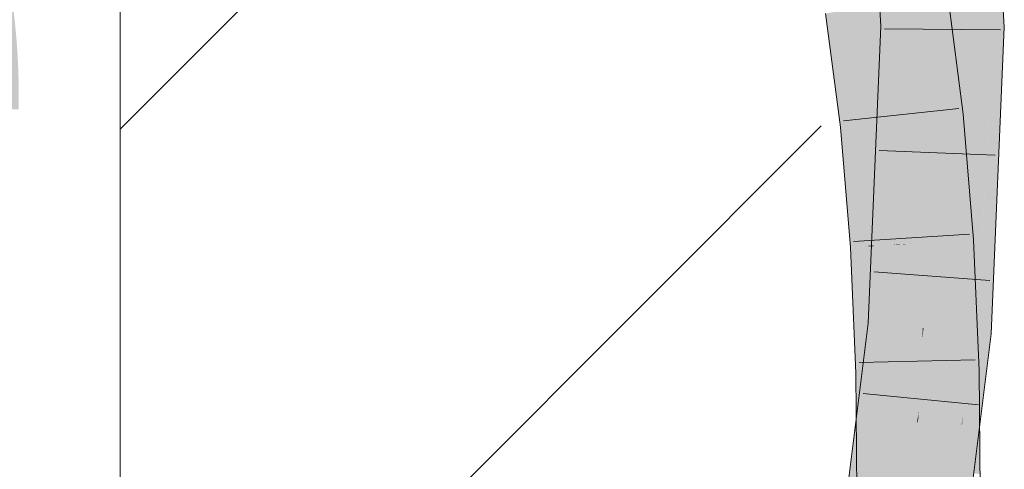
# Model space of a CAD drawing. Extents: x -620 to 300, y 62 to 1107.
# Tile 112 of 256: x 192.56 to 194.555, y 713.258 to 714.168. Entities that reach past the tile are written whole.
import ezdxf
from ezdxf.lldxf.tags import DXFTag

# ---------------------------------------------------------------- set-up
doc = ezdxf.new("R2010")
doc.units = 0
doc.layers.get('0').update_dxf_attribs({"lineweight": 35})
for name, color, linetype, lineweight, true_color in [('E_Detail_Beschriftung', 7, 'Continuous', 13, 0x009900), ('E_Detail_Wandschraffur', 7, 'Continuous', 5, 0xc0c0c0), ('E_Leerrohr 25-A06G9GDD8I', 7, 'Continuous', 9, 0xff8000), ('E_Leerrohr 25-Shading', 7, 'Continuous', 9, 0xff8000)]:
    doc.layers.add(name, color=color, linetype=linetype, lineweight=lineweight, true_color=true_color)
doc.layers.add('E_Detail_Linie_Text_Bem', color=7, linetype='Continuous', lineweight=13)
doc.styles.get("Standard").update_dxf_attribs({"font": 'ARIALN.TTF'})
tags = doc.linetypes.add('fein_strichliert', pattern=[4, 1, -2, 1]).pattern_tags.tags
tags[8:9] = [DXFTag(74, 4), DXFTag(75, 0), DXFTag(340, '0'), DXFTag(46, 0.0), DXFTag(50, 0.0), DXFTag(44, 0.0), DXFTag(45, 0.0)]
tags[6:7] = [DXFTag(74, 4), DXFTag(75, 0), DXFTag(340, '0'), DXFTag(46, 0.0), DXFTag(50, 0.0), DXFTag(44, 0.0), DXFTag(45, 0.0)]
tags[4:5] = [DXFTag(74, 4), DXFTag(75, 0), DXFTag(340, '0'), DXFTag(46, 0.0), DXFTag(50, 0.0), DXFTag(44, 0.0), DXFTag(45, 0.0)]

# ---------------------------------------------------------------- blocks, each defined once
blk = doc.blocks.new('Shading-A06G9G1B8I', base_point=(193.1191, 715.3621))
at = {"layer": 'E_Leerrohr 25-Shading', "color": 31, "true_color": 0xfabd7f}
for points in [[(194.4115, 714.4279), (194.3932, 714.3892), (194.4299, 714.1536), (194.402, 714.1538)], [(194.4299, 714.1536), (194.5183, 714.1528), (194.4115, 714.4279), (194.4993, 714.4385)], [(194.402, 714.1538), (194.3932, 714.3892), (194.3892, 714.1539), (194.3779, 714.3568)], [(194.3892, 714.1539), (194.3779, 714.3568), (194.3809, 714.154), (194.3674, 714.3344)], [(194.3809, 714.154), (194.3674, 714.3344), (194.3764, 714.1541), (194.3601, 714.319)], [(194.3466, 714.2316), (194.3764, 714.1541), (194.3578, 714.3142), (194.3711, 714.2077)], [(194.3416, 714.1544), (194.3466, 714.2316), (194.3341, 714.264)], [(194.3416, 714.1544), (194.3764, 714.1541), (194.3466, 714.2316)], [(194.4039, 714.2126), (194.3165, 714.1993), (194.4353, 713.9724), (194.3474, 713.9631)], [(194.2425, 714.188), (194.2291, 714.186), (194.2595, 713.9538)], [(194.2707, 713.955), (194.2645, 714.1913), (194.2595, 713.9538), (194.2425, 714.188)], [(194.2815, 713.9561), (194.2778, 714.1934), (194.2707, 713.955), (194.2645, 714.1913)], [(194.2815, 713.9561), (194.293, 713.9573), (194.2778, 714.1934), (194.2972, 714.1964)], [(194.293, 713.9573), (194.3474, 713.9631), (194.2972, 714.1964), (194.3165, 714.1993)], [(194.3416, 714.1544), (194.3158, 713.5504), (194.3631, 713.8814)], [(194.3764, 714.1541), (194.3416, 714.1544), (194.3824, 714.0168), (194.3788, 713.992)], [(194.3788, 713.992), (194.3416, 714.1544), (194.3631, 713.8814)], [(194.3846, 713.9671), (194.3809, 714.154), (194.3764, 714.1541)], [(194.3895, 713.7155), (194.3892, 714.1539), (194.3809, 714.154)], [(194.402, 714.1538), (194.3892, 714.1539), (194.3913, 713.5439), (194.3896, 713.544)], [(194.3913, 713.5439), (194.4039, 713.5428), (194.402, 714.1538), (194.4299, 714.1536)], [(194.4039, 713.5428), (194.4919, 713.5352), (194.4299, 714.1536), (194.5183, 714.1528)], [(194.3788, 713.992), (194.3846, 713.9671), (194.3824, 714.0168)], [(194.3879, 713.7988), (194.3846, 713.9671), (194.3631, 713.8814), (194.3788, 713.992)], [(194.3482, 713.9534), (194.3474, 713.9631), (194.291, 713.7106), (194.2913, 713.7541)], [(194.2913, 713.7541), (194.3474, 713.9631), (194.293, 713.9573)], [(194.4353, 713.9724), (194.3474, 713.9631), (194.4561, 713.7197), (194.3679, 713.7142)], [(194.2795, 713.71), (194.2795, 713.7115), (194.2595, 713.9538), (194.2707, 713.955)], [(194.2795, 713.7115), (194.2815, 713.9561), (194.2707, 713.955)], [(194.2815, 713.9561), (194.2795, 713.71), (194.293, 713.9573), (194.2913, 713.7541)], [(194.3482, 713.9534), (194.291, 713.7106), (194.3317, 713.7125)], [(194.3317, 713.7125), (194.3481, 713.7133), (194.3482, 713.9534), (194.3614, 713.7922)], [(194.3158, 713.5504), (194.342, 713.5481), (194.3631, 713.8814), (194.3751, 713.7289)], [(194.3879, 713.7988), (194.3631, 713.8814), (194.3751, 713.7289)], [(194.3481, 713.7133), (194.3679, 713.7142), (194.3614, 713.7922)], [(194.3751, 713.7289), (194.3896, 713.544), (194.3879, 713.7988), (194.3895, 713.7155)], [(194.2913, 713.7541), (194.2795, 713.71), (194.291, 713.7106)], [(194.342, 713.5481), (194.3896, 713.544), (194.3751, 713.7289)], [(194.291, 713.7106), (194.2795, 713.71), (194.291, 713.7094), (194.2796, 713.7087)], [(194.291, 713.7094), (194.2796, 713.7087), (194.291, 713.666)], [(194.291, 713.666), (194.2796, 713.7087), (194.2909, 713.4528)], [(194.3317, 713.7125), (194.291, 713.7106), (194.3316, 713.7119), (194.291, 713.7094)], [(194.3316, 713.7119), (194.291, 713.7094), (194.3218, 713.5498), (194.291, 713.666)], [(194.3171, 713.5208), (194.3703, 713.6586), (194.3481, 713.713), (194.3679, 713.7142)], [(194.3218, 713.5498), (194.3481, 713.713), (194.3316, 713.7119)], [(194.3316, 713.7119), (194.3481, 713.713), (194.3317, 713.7125), (194.3481, 713.7133)], [(194.3481, 713.713), (194.3679, 713.7142), (194.3481, 713.7133)], [(194.4561, 713.7197), (194.3679, 713.7142), (194.4677, 713.4567), (194.3793, 713.4548)], [(194.3218, 713.5498), (194.291, 713.666), (194.3171, 713.5208), (194.2909, 713.4528)], [(194.329, 713.4537), (194.3703, 713.6586), (194.3063, 713.4532), (194.3171, 713.5208)], [(194.3793, 713.4548), (194.3703, 713.6586), (194.329, 713.4537)], [(194.2331, 712.8909), (194.3156, 713.389), (194.3158, 713.5504)], [(194.3158, 713.5504), (194.3156, 713.389), (194.342, 713.5481)], [(194.3156, 713.389), (194.3896, 713.544), (194.342, 713.5481)], [(194.3896, 713.544), (194.3156, 713.389), (194.3694, 713.3535), (194.3156, 713.3564)], [(194.3206, 712.8785), (194.4081, 712.866), (194.4039, 713.5428), (194.4919, 713.5352)], [(194.3896, 713.544), (194.3694, 713.3535), (194.3888, 713.5219)], [(194.4037, 713.5428), (194.3814, 713.3757), (194.4039, 713.5428), (194.3801, 713.3529)], [(194.4037, 713.5428), (194.3913, 713.5439), (194.3814, 713.3757)], [(194.3861, 713.455), (194.3913, 713.5439), (194.3888, 713.5219)], [(194.3888, 713.5219), (194.3913, 713.5439), (194.3896, 713.544)], [(194.3784, 713.353), (194.3888, 713.5219), (194.3694, 713.3535)], [(194.3784, 713.353), (194.3814, 713.3757), (194.3888, 713.5219), (194.3861, 713.455)], [(194.3171, 713.5208), (194.2909, 713.4528), (194.3063, 713.4532)], [(194.3063, 713.4532), (194.2909, 713.4528), (194.2917, 713.3578)], [(194.2917, 713.3578), (194.3102, 713.3566), (194.3063, 713.4532), (194.329, 713.4537)], [(194.3226, 713.3798), (194.329, 713.4537), (194.3148, 713.3803)], [(194.329, 713.4537), (194.3226, 713.3798), (194.3793, 713.4548), (194.3799, 713.3759)], [(194.4683, 713.3699), (194.4677, 713.4567), (194.3799, 713.3759), (194.3793, 713.4548)], [(194.3156, 713.389), (194.3103, 713.3567), (194.3156, 713.3564)], [(194.3148, 713.3803), (194.2923, 713.2642), (194.3226, 713.3798), (194.3124, 713.2628)], [(194.3799, 713.3759), (194.3226, 713.3798), (194.3492, 713.2599), (194.3124, 713.2628)], [(194.372, 713.2582), (194.3799, 713.3759), (194.3492, 713.2599)], [(194.3801, 713.3532), (194.3799, 713.3759), (194.3745, 713.2581), (194.372, 713.2582)], [(194.3801, 713.3529), (194.3814, 713.3757), (194.3784, 713.353)], [(194.4685, 713.348), (194.4683, 713.3699), (194.3801, 713.3532), (194.3799, 713.3759)], [(194.3103, 713.3567), (194.2331, 712.8909), (194.3156, 713.3564), (194.315, 712.8793)], [(194.2917, 713.3578), (194.2923, 713.2642), (194.3102, 713.3566)], [(194.3156, 713.3564), (194.315, 712.8793), (194.3694, 713.3535)], [(194.315, 712.8793), (194.3784, 713.353), (194.3694, 713.3535)], [(194.3801, 713.3529), (194.3784, 713.353), (194.3206, 712.8785), (194.315, 712.8793)], [(194.3623, 713.0507), (194.3652, 713.0507), (194.3801, 713.3532), (194.3808, 713.2576)], [(194.3808, 713.2576), (194.4692, 713.251), (194.3801, 713.3532), (194.4685, 713.348)], [(194.2923, 713.2642), (194.2939, 713.0513), (194.3124, 713.2628)], [(194.3124, 713.2628), (194.2939, 713.0513), (194.3492, 713.2599)], [(194.3581, 713.0507), (194.372, 713.2582), (194.2939, 713.0513), (194.3492, 713.2599)], [(194.372, 713.2582), (194.3581, 713.0507), (194.3745, 713.2581), (194.3623, 713.0507)]]:
    blk.add_solid(points, dxfattribs=at)
at = {"layer": 'E_Leerrohr 25-Shading', "color": 43, "true_color": 0xd7ab7f}
for points in [[(194.5107, 714.3963), (194.4993, 714.4385), (194.5299, 714.1527), (194.5183, 714.1528)], [(194.3341, 714.264), (194.2874, 714.4129), (194.3325, 714.1544), (194.3049, 714.1547)], [(194.5203, 714.3604), (194.5107, 714.3963), (194.5352, 714.1527), (194.5299, 714.1527)], [(194.5352, 714.1527), (194.5385, 714.1526), (194.5203, 714.3604), (194.5269, 714.336)], [(194.5269, 714.336), (194.5385, 714.1526), (194.5312, 714.3199), (194.5402, 714.1526)], [(194.3341, 714.264), (194.3325, 714.1544), (194.3389, 714.1544)], [(194.3389, 714.1544), (194.3416, 714.1544), (194.3341, 714.264)], [(194.5359, 714.2332), (194.5402, 714.1526), (194.5479, 714.258), (194.5549, 714.1525)], [(194.4231, 714.1923), (194.4191, 714.2149), (194.4215, 714.0778), (194.4039, 714.2126)], [(194.4717, 713.9763), (194.4401, 714.2181), (194.4618, 713.9752), (194.4191, 714.2149)], [(194.2291, 714.186), (194.1929, 714.1804), (194.2595, 713.9538), (194.2231, 713.95)], [(194.4618, 713.9752), (194.4231, 714.1923), (194.4353, 713.9724), (194.4215, 714.0778)], [(194.3325, 714.1544), (194.3049, 714.1547), (194.29, 713.5526), (194.2793, 713.5535)], [(194.3389, 714.1544), (194.3325, 714.1544), (194.3083, 713.551), (194.29, 713.5526)], [(194.3083, 713.551), (194.3158, 713.5504), (194.3389, 714.1544), (194.3416, 714.1544)], [(194.5183, 714.1528), (194.4919, 713.5352), (194.5299, 714.1527), (194.4971, 713.5348)], [(194.5091, 713.7228), (194.4976, 713.5347), (194.5549, 714.1525), (194.5284, 713.5321)], [(194.5352, 714.1527), (194.5091, 713.7228), (194.5385, 714.1526)], [(194.5269, 713.9824), (194.5091, 713.7228), (194.5402, 714.1526), (194.5549, 714.1525)], [(194.5352, 714.1527), (194.5299, 714.1527), (194.5101, 713.7405), (194.5099, 713.7759)], [(194.5385, 714.1526), (194.5269, 713.9824), (194.5402, 714.1526)], [(194.4618, 713.9752), (194.4353, 713.9724), (194.4921, 713.722), (194.4561, 713.7197)], [(194.4847, 713.8179), (194.4717, 713.9763), (194.4806, 713.8179), (194.4618, 713.9752)], [(194.2595, 713.9538), (194.2231, 713.95), (194.2796, 713.7087), (194.2431, 713.7064)], [(194.4921, 713.722), (194.4926, 713.722), (194.4806, 713.8179), (194.4847, 713.8179)], [(194.5099, 713.7759), (194.4971, 713.5348), (194.5101, 713.7405), (194.4976, 713.5347)], [(194.4926, 713.722), (194.4561, 713.7197), (194.5043, 713.4575), (194.4677, 713.4567)], [(194.2795, 713.7086), (194.2431, 713.7064), (194.2726, 713.4525), (194.2543, 713.452)], [(194.2856, 713.4527), (194.2796, 713.7086), (194.2726, 713.4525), (194.2795, 713.7086)], [(194.2909, 713.4528), (194.2796, 713.7087), (194.2856, 713.4527), (194.2796, 713.7086)], [(194.3083, 713.551), (194.29, 713.5526), (194.2281, 712.8917), (194.2162, 712.8934)], [(194.2281, 712.8917), (194.2331, 712.8909), (194.3083, 713.551), (194.3158, 713.5504)], [(194.2683, 713.3591), (194.29, 713.5526), (194.255, 713.3598), (194.2793, 713.5535)], [(194.492, 713.5352), (194.4919, 713.5352), (194.4718, 713.3698), (194.4685, 713.348)], [(194.5284, 713.5321), (194.4718, 713.3698), (194.5051, 713.346), (194.4692, 713.348)], [(194.492, 713.5352), (194.4718, 713.3698), (194.4971, 713.5348)], [(194.4852, 713.4573), (194.4718, 713.3698), (194.4976, 713.5347), (194.5284, 713.5321)], [(194.4971, 713.5348), (194.4852, 713.4573), (194.4976, 713.5347)], [(194.2695, 713.3835), (194.2726, 713.4525), (194.2549, 713.3844), (194.2543, 713.452)], [(194.2848, 713.3582), (194.2856, 713.4527), (194.2683, 713.3591), (194.2726, 713.4525)], [(194.2917, 713.3578), (194.2909, 713.4528), (194.2848, 713.3582), (194.2856, 713.4527)], [(194.4683, 713.3699), (194.505, 713.3675), (194.4677, 713.4567), (194.5043, 713.4575)], [(194.2569, 713.1074), (194.2695, 713.3835), (194.2549, 713.3844)], [(194.4829, 713.2499), (194.4683, 713.3699), (194.4729, 713.2507)], [(194.505, 713.3675), (194.4683, 713.3699), (194.5058, 713.2482), (194.4829, 713.2499)], [(194.4685, 713.348), (194.4719, 713.2508), (194.4683, 713.3699), (194.4729, 713.2507)], [(194.4718, 713.3698), (194.4685, 713.348), (194.4692, 713.348)], [(194.2162, 712.8934), (194.2683, 713.3591), (194.1969, 712.8961), (194.255, 713.3598)], [(194.2641, 713.2664), (194.2841, 713.2648), (194.2683, 713.3591), (194.2848, 713.3582)], [(194.2841, 713.2648), (194.2923, 713.2642), (194.2848, 713.3582), (194.2917, 713.3578)], [(194.4685, 713.348), (194.4081, 712.866), (194.4692, 713.348), (194.4104, 712.8657)], [(194.4692, 713.348), (194.4104, 712.8657), (194.5051, 713.346), (194.4444, 712.8609)], [(194.4775, 713.0497), (194.4788, 713.0497), (194.4692, 713.251), (194.4685, 713.348)], [(194.2569, 713.1074), (194.2824, 713.0514), (194.2641, 713.2664), (194.2841, 713.2648)], [(194.2824, 713.0514), (194.2939, 713.0513), (194.2841, 713.2648), (194.2923, 713.2642)]]:
    blk.add_solid(points, dxfattribs=at)
blk = doc.blocks.new('Referenz-A06G9GDF8I')
at = {"layer": 'E_Detail_Linie_Text_Bem', "linetype": 'Continuous', "ltscale": 0.13}
blk.add_line((192.7633, 704.5778), (192.7633, 716.3778), dxfattribs=at)
at = {"layer": 'E_Detail_Wandschraffur', "linetype": 'fein_strichliert', "ltscale": 0.13}
blk.add_line((192.7633, 713.9461), (193.8565, 715.0393), dxfattribs=at)
at = {"layer": 'E_Detail_Wandschraffur', "linetype": 'ByBlock', "ltscale": 0.13}
blk.add_line((192.7633, 712.5319), (194.1842, 713.9528), dxfattribs=at)
at = {"layer": 'E_Leerrohr 25-A06G9GDD8I', "linetype": 'Continuous', "ltscale": 0.13}
for p, q in [((194.5549, 714.1525), (194.5356, 714.443)), ((194.305, 714.1547), (194.2874, 714.4129)), ((194.4401, 714.2181), (194.4717, 713.9762)), ((194.193, 714.1804), (194.2231, 713.9499)), ((194.2793, 713.5535), (194.305, 714.1547)), ((194.5472, 714.147), (194.3122, 714.1492)), ((194.5284, 713.5321), (194.5549, 714.1525)), ((194.2289, 713.9628), (194.4626, 713.9881)), ((194.4717, 713.9762), (194.4926, 713.722)), ((194.2231, 713.9499), (194.2431, 713.7064)), ((194.5365, 713.8936), (194.3016, 713.9032)), ((194.2496, 713.7187), (194.4841, 713.7339)), ((194.4926, 713.722), (194.5043, 713.4575)), ((194.2431, 713.7064), (194.2543, 713.452)), ((194.5256, 713.6401), (194.2912, 713.6571)), ((194.1969, 712.8961), (194.2793, 713.5535)), ((194.4444, 712.8609), (194.5284, 713.5321)), ((194.2609, 713.4736), (194.4958, 713.4796)), ((194.2543, 713.452), (194.2573, 713.0516)), ((194.5043, 713.4575), (194.5073, 713.0494)), ((194.5029, 713.3884), (194.269, 713.4113))]:
    blk.add_line(p, q, dxfattribs=at)
at = {"layer": 'E_Detail_Beschriftung', "linetype": 'Continuous', "ltscale": 0.13, "insert": (186.8347, 714.8866), "char_height": 1.4, "attachment_point": 1}
blk.add_mtext('{\\fArial Narrow;Endtülle}', dxfattribs=at)

msp = doc.modelspace()

# ---------------------------------------------------------------- block references
at = {"color": 8, "lineweight": 25, "ltscale": 0.25, "true_color": 0x808080}
msp.add_blockref('Referenz-A06G9GDF8I', (0, 0), dxfattribs=at)
msp.add_blockref('Shading-A06G9G1B8I', (193.1191, 715.3621))

doc.saveas('drawing.dxf')
